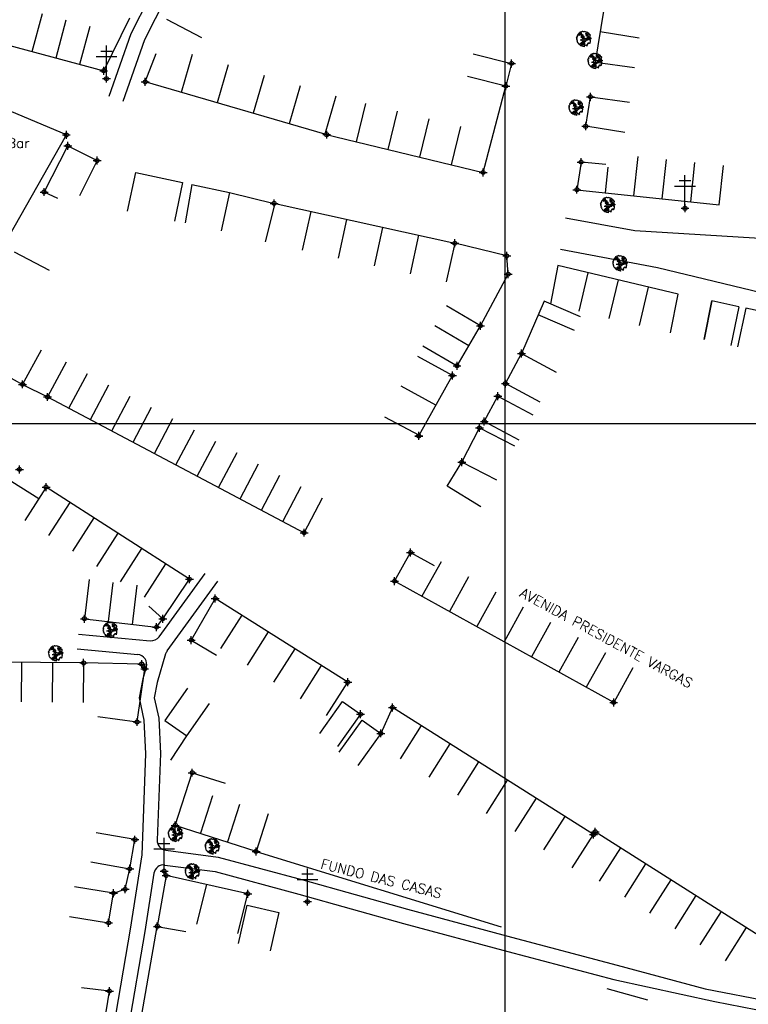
# Model space of a CAD drawing. Extents: x 539028 to 544996, y 8596245 to 8601028.
# Tile 23 of 41: x 541947 to 542095, y 8597845 to 8598045. Entities that reach past the tile are written whole.
import ezdxf
from ezdxf.enums import TextEntityAlignment as Align
from ezdxf.lldxf.tags import DXFTag

# ---------------------------------------------------------------- set-up
doc = ezdxf.new("R2010")
doc.units = 0
doc.header["$MEASUREMENT"] = 0
doc.header["$PDMODE"] = 34
doc.header["$PDSIZE"] = 0.8
for name, color, linetype in [('ARVORE', 100, 'Continuous'), ('CASA', 2, 'Continuous'), ('CERCA', 9, 'CERCA_LINE'), ('ESTRADA_BARRO', 7, 'DASHED'), ('MALHA', 9, 'Continuous'), ('POSTE', 7, 'Continuous'), ('TEXTO', 2, 'Continuous'), ('TXT_NRUA', 2, 'Continuous')]:
    doc.layers.add(name, color=color, linetype=linetype)
doc.styles.add('GEOSIS', font='ROMANS.SHX')
doc.styles.get("Standard").update_dxf_attribs({"font": 'romans.shx'})
doc.linetypes.add('CERCA_LINE', pattern='A,0.5,-0.2,["X",Standard,S=0.1,R=0,X=-0.1,Y=-0.05],-0.25', length=0.95)
tags = doc.linetypes.add('DASHED', pattern=[0.75, 0.5, -0.25]).pattern_tags.tags
tags[6:7] = [DXFTag(74, 4), DXFTag(75, 0), DXFTag(340, '0'), DXFTag(46, 1.0), DXFTag(50, 0.0), DXFTag(44, 0.0), DXFTag(45, 0.0)]
tags[4:5] = [DXFTag(74, 4), DXFTag(75, 0), DXFTag(340, '0'), DXFTag(46, 1.0), DXFTag(50, 0.0), DXFTag(44, 0.0), DXFTag(45, 0.0)]

# ---------------------------------------------------------------- blocks, each defined once
blk = doc.blocks.new('C')
at = {"layer": 'CASA'}
blk.add_lwpolyline([(0, 0), (0, 8)], dxfattribs=at)
blk = doc.blocks.new('A$C094F77C8')
at = {"layer": 'POSTE'}
for p, q in [((2.62, 0), (2.62, 8.4)), ((0, 5.6), (5.25, 5.6)), ((1.17, 7), (4.08, 7))]:
    blk.add_line(p, q, dxfattribs=at)
blk = doc.blocks.new('A$C34DC2D19')
at = {"layer": 'POSTE', "xscale": 0.8, "yscale": 0.8, "zscale": 0.8}
blk.add_blockref('A$C094F77C8', (0, 0, 340.37), dxfattribs=at)
blk = doc.blocks.new('ARVORE6')
for points in [[(-1.78, 2.18), (-1.87, 2.12), (-1.86, 2.06), (-1.96, 2), (-2.05, 1.97), (-2.08, 1.89), (-2.06, 1.79), (-2.1, 1.68), (-2.19, 1.63), (-2.27, 1.6), (-2.33, 1.57), (-2.45, 1.36), (-2.33, 1.3), (-2.23, 1.35), (-2.22, 1.26), (-2.33, 1.2), (-2.41, 1.18), (-2.5, 1.15), (-2.45, 1.07), (-2.41, 1.02), (-2.44, 0.93), (-2.62, 0.85), (-2.67, 0.79), (-2.68, 0.7), (-2.63, 0.68), (-2.63, 0.68), (-2.72, 0.62), (-2.77, 0.64), (-2.8, 0.64), (-2.76, 0.56), (-2.6, 0.57), (-2.52, 0.53), (-2.52, 0.45), (-2.55, 0.3), (-2.67, 0.25), (-2.67, 0.14), (-2.62, 0.04), (-2.54, -0.02), (-2.64, -0.1), (-2.71, -0.18), (-2.55, -0.26), (-2.51, -0.35), (-2.52, -0.52), (-2.56, -0.64), (-2.47, -0.83), (-2.4, -0.89), (-2.4, -0.98), (-2.37, -1.12), (-2.27, -1.33), (-2.13, -1.49), (-2.01, -1.61), (-1.91, -1.6), (-1.82, -1.73), (-1.82, -1.97), (-1.67, -2.08), (-1.49, -2.07), (-1.39, -2.11), (-1.32, -2.23), (-1.16, -2.42), (-0.93, -2.41), (-0.86, -2.4), (-0.72, -2.42), (-0.63, -2.56), (-0.57, -2.61), (-0.47, -2.6), (-0.42, -2.64), (-0.31, -2.66), (-0.21, -2.67), (-0.05, -2.69), (0.08, -2.72), (0.33, -2.98), (0.41, -2.85), (0.29, -2.74), (0.37, -2.7), (0.37, -2.57), (0.35, -2.45), (0.49, -2.41), (0.48, -2.27), (0.55, -2.2), (0.71, -2.27), (0.86, -2.29), (0.93, -2.24), (1.05, -2.42), (1.2, -2.34), (1.2, -2.58), (1.34, -2.57), (1.43, -2.44), (1.51, -2.34), (1.36, -2.24), (1.43, -2.14), (1.39, -2.09), (1.47, -2.01), (1.5, -1.96), (1.43, -1.84), (1.5, -1.8), (1.6, -1.74), (1.69, -1.67), (1.78, -1.64), (1.8, -1.74), (1.86, -1.66), (1.81, -1.55), (1.82, -1.42), (1.99, -1.37), (2.13, -1.42), (2.06, -1.53), (2.22, -1.64), (2.33, -1.61), (2.46, -1.55), (2.59, -1.56), (2.55, -1.46), (2.48, -1.32), (2.56, -1.2), (2.63, -1.06), (2.62, -0.92), (2.62, -0.78), (2.67, -0.66), (2.68, -0.46), (2.57, -0.39), (2.51, -0.26), (2.59, -0.13), (2.7, -0.02), (2.83, 0.11), (2.96, 0.28), (2.92, 0.43), (2.91, 0.44), (2.81, 0.32), (2.7, 0.39), (2.73, 0.48), (2.68, 0.53), (2.6, 0.48), (2.4, 0.45), (2.42, 0.58), (2.5, 0.64), (2.48, 0.76), (2.34, 0.89), (2.54, 0.99), (2.59, 1.1), (2.57, 1.23), (2.55, 1.36), (2.62, 1.47), (2.63, 1.57), (2.5, 1.63), (2.35, 1.59), (2.24, 1.71), (2.23, 1.89), (2.21, 1.98), (2.15, 2.13), (1.92, 2.14), (1.79, 2.22), (1.77, 2.29), (1.73, 2.39), (1.69, 2.5), (1.51, 2.62), (1.35, 2.59), (1.28, 2.53), (1.19, 2.58), (1.11, 2.69), (0.99, 2.74), (0.84, 2.66), (0.73, 2.81), (0.32, 2.98), (0.23, 2.85), (0.07, 2.78), (-0.06, 2.82), (-0.27, 2.96), (-0.48, 3), (-0.62, 2.87), (-0.7, 2.78), (-0.82, 2.74), (-0.98, 2.81), (-1.11, 2.78), (-1.2, 2.57), (-1.42, 2.56), (-1.58, 2.52), (-1.57, 2.41), (-1.77, 2.34), (-1.73, 2.23), (-1.75, 2.2)], [(-0.88, 2.44), (-0.95, 2.35), (-0.87, 2.29), (-0.92, 2.24), (-0.88, 2.15), (-0.78, 2.14), (-0.74, 2.15), (-0.67, 2.08), (-0.7, 2.02), (-0.8, 1.98), (-0.92, 1.89), (-0.95, 1.77), (-0.81, 1.75), (-0.7, 1.77), (-0.59, 1.82), (-0.46, 1.77), (-0.51, 1.71), (-0.49, 1.63), (-0.34, 1.66), (-0.27, 1.68), (-0.09, 1.52), (-0.27, 1.42), (-0.32, 1.37), (-0.18, 1.25), (0, 1.26), (0.14, 1.15), (0.04, 1.02), (-0.03, 0.86), (-0.02, 0.8), (-0.17, 0.76), (-0.27, 0.72), (-0.29, 0.58), (-0.48, 0.53), (-0.51, 0.64), (-0.48, 0.74), (-0.6, 0.74), (-0.74, 0.68), (-0.83, 0.62), (-0.91, 0.65), (-0.75, 0.84), (-0.75, 0.9), (-0.78, 0.97), (-0.71, 1.09), (-0.8, 1.19), (-0.68, 1.38), (-0.8, 1.61), (-0.8, 1.69), (-0.88, 1.7), (-0.97, 1.64), (-1.06, 1.59), (-1.12, 1.63), (-1.14, 1.67), (-1.32, 1.64), (-1.38, 1.57), (-1.51, 1.46), (-1.51, 1.46), (-1.56, 1.55), (-1.56, 1.63), (-1.61, 1.7), (-1.56, 1.82), (-1.53, 1.91), (-1.43, 1.98), (-1.4, 2.07), (-1.26, 2.08), (-1.21, 2.2), (-1.1, 2.21), (-0.99, 2.32), (-0.95, 2.39)], [(-0.91, 1.69), (-1.13, 1.76), (-1.24, 2.14), (-1.27, 2.14), (-1.18, 1.78), (-1.57, 1.66), (-1.57, 1.63), (-1.12, 1.73), (-0.99, 1.67)], [(-1.27, 1.75), (-1.25, 1.72), (-1.3, 1.74)], [(-1.06, 1.74), (-1.06, 1.72), (-1.01, 1.73)], [(0, 0.91), (-0.4, 1.34), (-0.4, 1.68), (-0.44, 1.68), (-0.45, 1.4), (-0.8, 1.64), (-0.81, 1.61), (-0.48, 1.35), (-0.18, 0.98), (-0.75, 0.89), (-0.75, 0.86), (-0.15, 0.91), (-0.07, 0.81)], [(-0.49, 0.94), (-0.49, 0.89), (-0.53, 0.92)], [(-0.51, 1.38), (-0.49, 1.43)], [(-0.35, 1.21), (-0.32, 1.26), (-0.39, 1.24)], [(-0.22, 1), (-0.25, 0.91), (-0.29, 0.97), (-0.29, 0.92)], [(-0.23, 1.06), (-0.18, 1.12), (-0.27, 1.1)], [(-0.09, 0.88), (-0.05, 0.95), (-0.13, 0.9), (-0.09, 0.99)], [(1.21, 2.06), (1.32, 1.92), (1.4, 1.99), (1.43, 2.02), (1.55, 2.02), (1.51, 1.88), (1.59, 1.85), (1.69, 1.84), (1.75, 1.77), (1.61, 1.68), (1.7, 1.6), (1.85, 1.57), (1.72, 1.47), (1.62, 1.45), (1.48, 1.42), (1.48, 1.18), (1.36, 1.16), (1.19, 1.3), (1.2, 1.31), (1.09, 1.3), (1.07, 1.23), (0.97, 1.25), (0.92, 1.33), (1.11, 1.55), (1.06, 1.66), (1.03, 1.75), (0.96, 1.81), (0.99, 1.96), (0.83, 2.05), (0.94, 2.19), (0.97, 2.22), (1.05, 2.28), (1.1, 2.22), (1.25, 2.06), (1.28, 2.03)], [(1.17, 1.62), (1.07, 1.45), (1.49, 1.26), (1.49, 1.24), (1.03, 1.41), (0.94, 1.3)], [(1.07, 1.61), (1.51, 1.9), (1.55, 1.88), (1.16, 1.57)], [(1.11, 1.63), (1.17, 1.6), (1.14, 1.67), (1.22, 1.64), (1.22, 1.69)], [(1.17, 1.41), (1.13, 1.38), (1.18, 1.41), (1.18, 1.35)], [(1.35, 0.46), (1.31, 0.36), (1.17, 0.31), (1.19, 0.12), (1.23, 0.12), (1.35, 0.12), (1.61, 0.22), (1.69, 0.16), (1.65, 0.07), (1.7, -0.02), (1.84, -0.09), (1.93, -0.07), (2.01, -0.17), (2.19, -0.18), (2.26, -0.21), (2.39, -0.13), (2.33, 0.05), (2.47, 0.12), (2.51, 0.31), (2.33, 0.5), (2.42, 0.64), (2.36, 0.77), (2.27, 0.83), (2.12, 0.82), (2.02, 0.94), (1.83, 0.86), (1.8, 0.82), (1.62, 0.74), (1.48, 0.64), (1.48, 0.48), (1.33, 0.48), (1.32, 0.31)], [(1.34, 1.8), (1.41, 1.76), (1.41, 1.82)], [(1.38, 0.16), (1.81, 0.34), (1.96, 0.66), (1.97, 0.94), (1.97, 0.62), (1.88, 0.35), (2.44, 0.3), (1.88, 0.29), (1.7, 0.18)], [(1.47, 0.19), (1.51, 0.17), (1.52, 0.22), (1.55, 0.21), (1.61, 0.25), (1.71, 0.21)], [(1.78, 0.32), (1.84, 0.28), (1.77, 0.29)], [(1.88, 0.47), (1.93, 0.45), (1.88, 0.43), (1.91, 0.4), (1.85, 0.38)], [(1.98, 0.34), (1.98, 0.28), (2.02, 0.34)], [(0.19, -1.76), (0.02, -1.82), (0.05, -1.9), (0, -1.95), (-0.03, -1.97), (-0.07, -2.06), (-0.05, -2.11), (-0.03, -2.18), (-0.17, -2.19), (-0.25, -2.1), (-0.38, -2.11), (-0.49, -2.16), (-0.53, -2.05), (-0.56, -2.02), (-0.66, -1.97), (-0.77, -2.06), (-0.84, -2.13), (-1.03, -2.13), (-1.06, -2.11), (-1.07, -2.02), (-1.11, -1.99), (-1.25, -1.88), (-1.09, -1.77), (-1, -1.63), (-1.02, -1.52), (-0.91, -1.45), (-0.76, -1.31), (-0.7, -1.28), (-0.54, -1.31), (-0.45, -1.44), (-0.34, -1.39), (-0.2, -1.28), (0, -1.15), (-0.09, -0.96), (0.07, -0.87), (0.11, -0.89), (0.41, -1.08), (0.32, -1.14), (0.26, -1.19), (0.28, -1.24), (0.43, -1.31), (0.32, -1.38), (0.37, -1.96), (0.39, -2), (0.31, -1.87), (0.43, -1.76), (0.43, -1.68), (0.36, -1.63), (0.21, -1.68), (0.12, -1.73)], [(-0.77, -1.87), (-1.1, -2.03), (-0.78, -1.91), (-0.7, -2.04), (-0.73, -1.88)], [(-0.19, -1.31), (-0.25, -1.56), (-0.84, -1.91), (-0.27, -1.66), (-0.33, -2.11), (-0.26, -2.1), (-0.05, -1.15)], [(-0.27, -1.58), (-0.28, -1.66), (-0.33, -1.61), (-0.35, -1.67), (-0.39, -1.65), (-0.41, -1.68)], [(-0.29, -1.96), (-0.24, -1.98), (-0.31, -2.01)], [(-0.27, -1.74), (-0.21, -1.78), (-0.29, -1.83)], [(-0.21, -1.55), (-0.16, -1.58), (-0.24, -1.57)], [(-0.18, -1.24), (-0.1, -1.25), (-0.18, -1.29), (-0.1, -1.33), (-0.18, -1.35), (-0.1, -1.41)]]:
    blk.add_lwpolyline(points)

msp = doc.modelspace()

# ---------------------------------------------------------------- linework, layer by layer
at = {"layer": 'ARVORE'}
for p in [(542061.548, 8598040.86, 696.545), (542063.843, 8598036.39, 696.751), (542059.983, 8598026.953, 696.947), (542066.41, 8598007.196, 697.552), (542068.879, 8597995.398, 697.882), (541965.618, 8597921.075, 699.47), (541954.585, 8597916.316, 699.347), (541978.843, 8597879.706, 699.844), (541986.317, 8597877.167, 699.924), (541982.271, 8597872.089, 699.812)]:
    msp.add_point(p, dxfattribs=at)
at = {"layer": 'CASA'}
for p, q in [((541964.249, 8598034.621), (541969.57, 8598045.361)), ((541984.118, 8598041.323), (541977.011, 8598044.996)), ((541944.953, 8598039.825), (541964.249, 8598034.621)), ((541972.668, 8598032.361), (541974.896, 8598038.091)), ((542063.843, 8598036.39), (542071.764, 8598035.267)), ((542009.072, 8598021.771), (541972.668, 8598032.361)), ((542041.105, 8598014.005), (542045.692, 8598031.496)), ((542011.304, 8598029.444), (542009.072, 8598021.771)), ((542009.072, 8598021.771), (542041.105, 8598014.005)), ((542060.961, 8598016.094), (542060.104, 8598010.509)), ((542065.944, 8598015.645), (542060.961, 8598016.094)), ((542060.104, 8598010.509), (542088.916, 8598007.428)), ((541997.046, 8597999.923), (541998.968, 8598007.686)), ((541998.968, 8598007.686), (542035.374, 8597999.65)), ((542035.374, 8597999.65), (542033.648, 8597991.839)), ((542045.911, 8597997.091), (542035.374, 8597999.65)), ((541953.275, 8597994.158, 698.59), (541946.182, 8597997.859, 698.59)), ((542046.195, 8597993.382), (542045.911, 8597997.091)), ((542056.24, 8597995.117), (542054.736, 8597987.343)), ((542080.647, 8597989.308), (542056.24, 8597995.117)), ((542040.573, 8597982.93), (542046.195, 8597993.382)), ((542040.573, 8597982.93), (542033.668, 8597986.97)), ((542053.485, 8597987.886), (542048.884, 8597977.283)), ((542060.824, 8597984.702), (542053.485, 8597987.886)), ((542059.63, 8597981.949), (542052.291, 8597985.134)), ((542038.199, 8597978.874), (542031.295, 8597982.915)), ((542035.826, 8597974.819), (542040.573, 8597982.93)), ((541947.82, 8597971.048, 698.59), (541951.644, 8597978.075, 698.59)), ((542028.922, 8597978.859), (542035.826, 8597974.819)), ((541935.65, 8597977.671, 698.59), (541947.82, 8597971.048, 698.59)), ((542034.89, 8597972.845), (542027.895, 8597976.727)), ((542045.617, 8597971.188), (542048.884, 8597977.283)), ((542048.884, 8597977.283), (542055.935, 8597973.503)), ((542028.149, 8597960.759), (542034.89, 8597972.845)), ((542031.52, 8597966.802), (542024.525, 8597970.684)), ((542052.667, 8597967.409), (542045.617, 8597971.188)), ((542021.1, 8597964.482), (542028.149, 8597960.759)), ((541952.579, 8597950.216, 699.099), (541948.286, 8597943.466, 699.099)), ((541981.617, 8597931.542, 699.724), (541952.579, 8597950.216, 699.724)), ((541961.281, 8597931.481, 699.724), (541960.352, 8597923.536, 699.724)), ((541976.223, 8597923.525, 699.724), (541981.617, 8597931.542, 699.724)), ((541976.223, 8597923.525, 699.724), (541973.399, 8597926.082, 699.724)), ((541986.84, 8597927.645, 699.954), (541981.977, 8597919.203, 699.954)), ((542013.682, 8597910.659, 699.954), (541986.84, 8597927.645, 699.954)), ((541960.352, 8597923.536, 699.724), (541974.969, 8597921.827, 699.724)), ((541974.969, 8597921.827, 699.724), (541976.223, 8597923.525, 699.724)), ((541981.977, 8597919.203, 699.954), (541987.089, 8597916.152, 699.954)), ((541960.194, 8597914.574, 698.724), (541916.223, 8597915, 698.724)), ((542009.404, 8597903.899, 699.954), (542013.682, 8597910.659, 699.954)), ((542022.74, 8597905.547, 700.59), (542020.379, 8597900.296, 700.59)), ((542063.456, 8597879.771, 700.59), (542022.74, 8597905.547, 700.59)), ((541978.752, 8597881.64, 700.049), (541982.18, 8597892.325, 700.049)), ((541982.18, 8597892.325, 700.049), (541988.845, 8597890.214, 700.049)), ((541997.571, 8597883.976, 700.049), (541995.115, 8597876.362, 700.049)), ((541995.115, 8597876.362, 700.049), (541978.752, 8597881.64, 700.049)), ((542059.176, 8597873.011, 700.59), (542063.456, 8597879.771, 700.59)), ((541976.903, 8597871.477, 700), (541975.114, 8597861.173, 700)), ((541993.441, 8597867.786, 700), (541976.903, 8597871.477, 700)), ((541983.147, 8597861.6, 701.585), (541985.172, 8597869.632, 701.585)), ((541991.416, 8597859.755, 700), (541993.441, 8597867.786, 700)), ((541975.114, 8597861.173, 700), (541980.904, 8597860.111, 700))]:
    msp.add_line(p, q, dxfattribs=at)
for points in [[(542063.843, 8598036.39), (542067.844, 8598060.847)], [(542039.107, 8598038.076), (542046.861, 8598036.111), (542045.692, 8598031.496), (542037.937, 8598033.462)], [(541937.801, 8598001.815), (541943.847, 8597998.828), (541956.692, 8598021.613), (541941.733, 8598027.882), (541938.638, 8598020.559)], [(542069.782, 8598022.089), (542061.883, 8598023.357), (542062.844, 8598029.343), (542070.765, 8598028.22)], [(541954.936, 8598008.715), (541952.179, 8598010.036), (541956.979, 8598019.394), (541962.925, 8598016.413), (541959.339, 8598009.261)], [(541969.091, 8598006.174), (541970.783, 8598013.993), (541980.244, 8598011.985), (541978.583, 8598004.16)], [(542065.866, 8598009.893), (542066.454, 8598015.051)], [(542088.916, 8598007.428), (542089.766, 8598015.382)], [(541982.129, 8598011.542), (541980.784, 8598003.776)], [(541982.129, 8598011.542), (541989.736, 8598009.971), (541988.075, 8598002.146)], [(542079.08, 8597981.463), (542080.647, 8597989.308)], [(542085.865, 8597980.109), (542087.431, 8597987.954), (542085.865, 8597980.109)], [(542092.937, 8597986.782), (542087.431, 8597987.954)], [(542092.937, 8597986.782), (542091.271, 8597978.957)], [(542094.306, 8597986.491), (542092.64, 8597978.666)], [(542106.002, 8597984.001), (542094.306, 8597986.491)], [(542048.411, 8597959.732), (542041.351, 8597963.494), (542044.091, 8597968.635), (542051.151, 8597964.873)], [(542043.89, 8597951.611), (542036.778, 8597955.274), (542040.36, 8597962.231), (542047.473, 8597958.568)], [(541945.636, 8597951.361), (541951.098, 8597947.887)], [(542026.418, 8597936.973), (542031.192, 8597934.335)], [(541991.55, 8597857.679), (541993.336, 8597865.477), (541999.742, 8597864.01), (541997.956, 8597856.212)]]:
    msp.add_lwpolyline(points, dxfattribs=at)
for points, elevation in [([(541956.638, 8597975.563), (541952.894, 8597968.493)], 699.957), ([(541952.894, 8597968.493), (542004.853, 8597940.974)], 698.59), ([(542033.806, 8597950.428), (542036.778, 8597955.274)], 700.02), ([(542040.626, 8597946.246), (542033.806, 8597950.428)], 700.02), ([(542004.853, 8597940.974), (542008.598, 8597948.043)], 698.59), ([(542023.17, 8597931.155), (542026.418, 8597936.973)], 700.297), ([(542067.554, 8597906.56), (542023.17, 8597931.155)], 701.567), ([(541963.098, 8597903.736), (541971.018, 8597902.608), (541972.555, 8597913.403), (541971.955, 8597914.35), (541960.194, 8597914.574), (541960.116, 8597906.574)], 698.724), ([(542071.432, 8597913.558), (542067.554, 8597906.56)], 701.567), ([(541981.202, 8597909.467), (541976.633, 8597902.901), (541981.107, 8597899.787), (541985.676, 8597906.354)], 700.117), ([(542008.01, 8597900.235), (542012.651, 8597906.751), (542016.28, 8597904.166), (542011.639, 8597897.65)], 700.521), ([(542011.949, 8597896.489), (542016.601, 8597902.997), (542020.379, 8597900.296), (542015.727, 8597893.788)], 700.59), ([(541961.655, 8597874.237), (541969.531, 8597872.835), (541970.585, 8597878.756), (541962.709, 8597880.158)], 699.964), ([(542104.609, 8597854.453), (542063.831, 8597880.339)], 702.242), ([(541957.357, 8597863.179), (541965.251, 8597861.883), (541966.237, 8597867.889), (541958.342, 8597869.184)], 700.199), ([(541957.874, 8597843.587), (541956.562, 8597834.772), (541963.141, 8597833.787), (541965.42, 8597848.054), (541959.727, 8597848.73)], 700.221)]:
    msp.add_lwpolyline(points, dxfattribs=dict(at, elevation=elevation))
for p in [(542046.861, 8598036.111, 696.872), (541964.249, 8598034.621, 696.74), (541972.668, 8598032.361, 696.908), (542045.692, 8598031.496, 696.964), (542062.844, 8598029.343, 696.909), (542061.883, 8598023.357, 696.905), (541956.692, 8598021.613, 697.404), (542009.423, 8598021.669, 697.497), (541956.979, 8598019.394, 697.284), (541962.925, 8598016.413, 697.481), (542060.961, 8598016.094, 697.272), (542041.105, 8598014.005, 697.765), (541952.179, 8598010.036, 697.367), (542060.104, 8598010.509, 697.473), (541998.772, 8598007.735, 698.052), (542035.374, 8597999.65, 698.31), (542045.911, 8597997.091, 698.251), (542046.195, 8597993.382, 698.244), (542040.573, 8597982.93, 698.426), (542048.884, 8597977.283, 698.667), (542035.826, 8597974.819, 698.759), (542034.89, 8597972.845, 698.954), (542045.617, 8597971.188, 698.739), (541947.82, 8597971.048, 698.59), (541952.894, 8597968.493, 698.663), (542044.091, 8597968.635, 699.06), (542041.351, 8597963.494, 699.015), (542040.36, 8597962.231, 699.265), (542028.072, 8597960.613, 699.314), (542028.079, 8597960.57, 699.364), (542036.778, 8597955.274, 699.482), (541947.189, 8597953.802, 699.081), (541952.579, 8597950.216, 699.099), (542004.853, 8597940.974, 699.957), (542026.418, 8597936.973, 700.255), (541981.617, 8597931.542, 699.735), (542023.17, 8597931.155, 700.297), (541986.84, 8597927.645, 699.954), (541960.352, 8597923.536, 699.413), (541976.223, 8597923.525, 699.724), (541974.969, 8597921.827, 699.873), (541981.977, 8597919.203, 700.225), (541960.194, 8597914.574, 699.549), (541971.955, 8597914.35, 699.894), (541972.555, 8597913.403, 699.611), (542013.682, 8597910.659, 700.493), (542022.74, 8597905.547, 700.59), (542067.554, 8597906.56, 701.567), (542016.28, 8597904.166, 700.521), (541971.018, 8597902.608, 699.978), (542020.379, 8597900.296, 701.049), (541982.18, 8597892.325, 700.247), (541978.752, 8597881.64, 699.871), (542063.456, 8597879.771, 701.914), (542063.831, 8597880.339, 701.873), (541970.585, 8597878.756, 699.964), (541995.115, 8597876.362, 700.049), (541969.531, 8597872.835, 700.077), (541976.903, 8597871.477, 699.954), (541966.237, 8597867.889, 700.199), (541993.441, 8597867.786, 698.415), (541965.251, 8597861.883, 700.107), (541975.114, 8597861.173, 700.079), (541965.42, 8597848.054, 700.221)]:
    msp.add_point(p, dxfattribs=at)
at = {"layer": 'CERCA'}
msp.add_lwpolyline([(541989.736, 8598009.971), (541998.772, 8598007.735)], dxfattribs=at)
for points, elevation in [([(541947.82, 8597971.048), (541952.894, 8597968.493)], 698.59), ([(541977.84, 8597894.874), (541981.107, 8597899.787)], 700.015), ([(541995.115, 8597876.362), (542044.732, 8597861.089)], 700.049), ([(541966.237, 8597867.889), (541968.598, 8597868.692), (541969.531, 8597872.835)], 700.199), ([(541971.643, 8597832.638), (541970.156, 8597832.803), (541975.114, 8597861.173)], 701.557), ([(542066.199, 8597848.548), (542074.384, 8597846.269)], 700.41)]:
    msp.add_lwpolyline(points, dxfattribs=dict(at, elevation=elevation))
msp.add_point((541968.598, 8597868.692, 700.125), dxfattribs=at)
at = {"layer": 'ESTRADA_BARRO'}
for p, q in [((541972.566, 8598040.973), (541996.616, 8598088.279)), ((541969.8, 8598042.152), (541979.677, 8598061.58)), ((541965.383, 8598029.484), (541969.8, 8598042.152)), ((541968.194, 8598028.435), (541972.566, 8598040.973)), ((542071.832, 8598002.198), (542057.806, 8598004.726)), ((542106.083, 8598000.063), (542071.832, 8598002.198)), ((542056.775, 8597998.481), (542076.438, 8597994.763)), ((542076.438, 8597994.763), (542119.943, 8597984.211)), ((541975.495, 8597919.887), (541984.823, 8597932.72)), ((541977.104, 8597916.998), (541987.397, 8597931.16)), ((541959.142, 8597920.43), (541973.692, 8597919.072)), ((541958.863, 8597917.443), (541971.158, 8597916.295)), ((541976.804, 8597916.39), (541975.101, 8597910.637)), ((541972.89, 8597913.736), (541972.186, 8597911.359)), ((541972.186, 8597911.359), (541971.414, 8597907.501)), ((541975.101, 8597910.637), (541974.479, 8597907.531)), ((541971.414, 8597907.501), (541972.412, 8597902.966)), ((541974.479, 8597907.531), (541975.397, 8597903.362)), ((541972.412, 8597902.966), (541972.73, 8597896.166)), ((541975.397, 8597903.362), (541975.732, 8597896.18)), ((541972.73, 8597896.166), (541971.965, 8597875.677)), ((541975.732, 8597896.18), (541975.079, 8597878.662)), ((541976.816, 8597876.605), (541987.407, 8597875.209)), ((541971.965, 8597875.677), (541969.633, 8597860.608)), ((541987.407, 8597875.209), (542004.576, 8597870.572)), ((541976.657, 8597873.6), (541986.818, 8597872.261)), ((541986.818, 8597872.261), (542003.782, 8597867.679)), ((541974.42, 8597871.923), (541972.594, 8597860.126)), ((542004.576, 8597870.572), (542025.785, 8597864.656)), ((542003.782, 8597867.679), (542024.991, 8597861.763)), ((542025.785, 8597864.656), (542046.888, 8597858.965)), ((541969.633, 8597860.608), (541966.1, 8597839.904)), ((542024.991, 8597861.763), (542046.114, 8597856.067)), ((541972.594, 8597860.126), (541969.065, 8597839.442)), ((542046.888, 8597858.965), (542068.269, 8597853.308)), ((542046.114, 8597856.067), (542067.564, 8597850.392)), ((542068.269, 8597853.308), (542086.103, 8597848.512)), ((542067.564, 8597850.392), (542088.045, 8597845.906)), ((542086.103, 8597848.512), (542100.185, 8597845.775)), ((542088.045, 8597845.906), (542099.149, 8597843.776))]:
    msp.add_line(p, q, dxfattribs=at)
for centre, start, end in [((541973.878, 8597921.063), 264.66507, 323.98964), ((541970.972, 8597914.304), 343.50339, 84.66507), ((541978.722, 8597915.822), 143.98964, 163.50339), ((541977.077, 8597878.588), 177.86229, 262.49178), ((541976.396, 8597871.617), 82.49178, 171.20121)]:
    msp.add_arc(centre, 2, start, end, dxfattribs=at)
at = {"layer": 'MALHA'}
for p, q in [((542045.513, 8601028.275), (542045.513, 8596264.109)), ((539050.307, 8597963.105), (544995.7, 8597963.105))]:
    msp.add_line(p, q, dxfattribs=at)
at = {"layer": 'POSTE'}
for p in [(541964.809, 8598033.023, 696.821), (542082.002, 8598006.741, 697.681), (541976.498, 8597872.38, 699.675), (542005.527, 8597866.188, 700.526)]:
    msp.add_point(p, dxfattribs=at)

# ---------------------------------------------------------------- block references
at = {"layer": 'ARVORE', "xscale": 0.5260327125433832, "yscale": 0.5260327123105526, "zscale": 0.526032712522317}
for p in [(542061.452, 8598041.03, 696.545), (542063.747, 8598036.56, 696.751), (542059.887, 8598027.123, 696.947), (542066.315, 8598007.365, 697.552), (542068.784, 8597995.567, 697.882), (541965.523, 8597921.245, 699.47), (541954.489, 8597916.486, 699.347), (541978.748, 8597879.875, 699.844), (541986.222, 8597877.337, 699.924), (541982.175, 8597872.258, 699.812)]:
    msp.add_blockref('ARVORE6', p, dxfattribs=at)
at = {"layer": 'CASA'}
for p, rotation in [((541949.777, 8598038.524), 344.9084397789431), ((541954.601, 8598037.223), 344.9084397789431), ((541959.425, 8598035.922), 344.9084397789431), ((542072.738, 8598041.213), 80.70993549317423), ((541982.183, 8598037.924), 163.7803106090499), ((541989.464, 8598035.806), 163.7803106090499), ((541996.745, 8598033.688), 163.7803106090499), ((542004.025, 8598031.57), 163.7803106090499), ((542015.478, 8598020.218), 346.3724181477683), ((542021.885, 8598018.664), 346.3724181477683), ((542028.292, 8598017.111), 346.3724181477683), ((542034.699, 8598015.558), 346.3724181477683), ((542071.629, 8598009.277), 353.8958577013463), ((542077.391, 8598008.66), 353.8958577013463), ((542083.153, 8598008.044), 353.8958577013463), ((542004.525, 8597998.267), 347.5526793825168), ((542011.806, 8597996.66), 347.5526793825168), ((542019.087, 8597995.053), 347.5526793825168), ((542026.368, 8597993.446), 347.5526793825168), ((542062.341, 8597993.665), 166.6126437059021), ((542068.443, 8597992.213), 166.6126437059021), ((542074.545, 8597990.761), 166.6126437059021), ((541957.224, 8597966.2, 698.59), 332.0929769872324), ((541961.554, 8597963.907, 698.59), 332.0929769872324), ((541965.884, 8597961.613, 698.59), 332.0929769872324), ((541970.214, 8597959.32, 698.59), 332.0929769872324), ((541974.544, 8597957.027, 698.59), 332.0929769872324), ((541978.874, 8597954.734, 698.59), 332.0929769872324), ((541983.204, 8597952.44, 698.59), 332.0929769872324), ((541987.534, 8597950.147, 698.59), 332.0929769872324), ((541991.863, 8597947.854, 698.59), 332.0929769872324), ((541996.193, 8597945.56, 698.59), 332.0929769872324), ((542000.523, 8597943.267, 698.59), 332.0929769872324), ((541957.419, 8597947.104, 699.724), 147.2544733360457), ((541962.259, 8597943.991, 699.724), 147.2544733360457), ((541967.098, 8597940.879, 699.724), 147.2544733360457), ((541971.938, 8597937.767, 699.724), 147.2544733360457), ((541976.778, 8597934.654, 699.724), 147.2544733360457), ((542032.596, 8597935.078, 701.567), 151.0074589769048), ((541965.224, 8597922.966, 699.724), 353.3310147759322), ((541970.097, 8597922.396, 699.724), 353.3310147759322), ((542038.144, 8597932.004, 701.567), 151.0074589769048), ((542043.692, 8597928.93, 701.567), 151.0074589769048), ((541992.208, 8597924.248, 699.954), 147.6734682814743), ((542049.24, 8597925.855, 701.567), 151.0074589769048), ((542054.788, 8597922.781, 701.567), 151.0074589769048), ((541997.577, 8597920.851, 699.954), 147.6734682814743), ((542060.336, 8597919.707, 701.567), 151.0074589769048), ((542002.945, 8597917.453, 699.954), 147.6734682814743), ((542065.884, 8597916.632, 701.567), 151.0074589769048), ((541947.631, 8597914.695, 698.724), 179.443745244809), ((541953.912, 8597914.635, 698.724), 179.443745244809), ((542008.314, 8597914.056, 699.954), 147.6734682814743), ((542028.557, 8597901.865, 700.59), 147.6623937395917), ((542034.373, 8597898.183, 700.59), 147.6623937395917), ((542040.19, 8597894.5, 700.59), 147.6623937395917), ((542046.006, 8597890.818, 700.59), 147.6623937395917), ((541986.322, 8597887.65, 700), 162.1215898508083), ((542051.823, 8597887.135, 700.59), 147.6623937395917), ((541991.776, 8597885.891, 700), 162.1215898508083), ((542057.639, 8597883.453, 700.59), 147.6623937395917), ((542068.929, 8597877.103, 702.242), 147.5922666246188), ((542074.026, 8597873.867, 702.242), 147.5922666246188), ((542079.123, 8597870.632, 702.242), 147.5922666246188), ((542084.22, 8597867.396, 702.242), 147.5922666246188), ((542089.317, 8597864.16, 702.242), 147.5922666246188), ((542094.415, 8597860.924, 702.242), 147.5922666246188)]:
    msp.add_blockref('C', p, dxfattribs=dict(at, rotation=rotation))
at = {"layer": 'POSTE'}
for p in [(541962.709, 8598033.023, 356.447), (542079.902, 8598006.741, 357.306), (541974.398, 8597872.38, 359.301), (542003.427, 8597866.188, 360.152)]:
    msp.add_blockref('A$C34DC2D19', p, dxfattribs=at)

# ---------------------------------------------------------------- texts
at = {"layer": 'TEXTO', "style": 'GEOSIS'}
msp.add_text('Bar ', height=2, dxfattribs=at).set_placement((541944.694, 8598018.368), align=Align.BOTTOM_LEFT)
at = {"layer": 'TXT_NRUA', "style": 'GEOSIS'}
for s, rotation, p in [('AVENIDA PRESIDENTE VARGAS', 331.43871, (542048.064, 8597927.633)), ('FUNDO DAS CASAS', 345.89877, (542007.916, 8597872.356))]:
    msp.add_text(s, height=2, rotation=rotation, dxfattribs=at).set_placement(p, align=Align.BOTTOM_LEFT)

doc.saveas('drawing.dxf')
